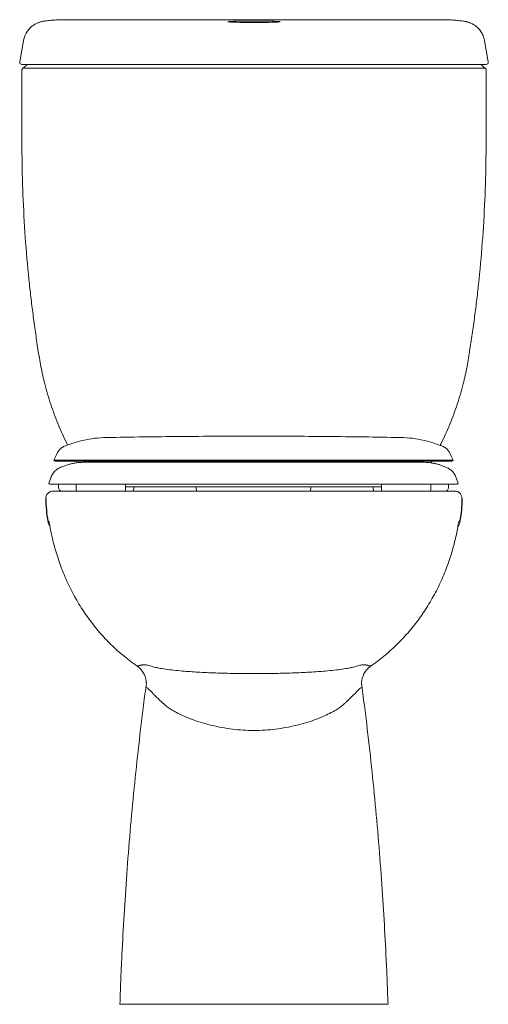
# Model space of a CAD drawing. Header units: millimetres. Extents: x 4542.387 to 4542.798, y 1720.501 to 1721.364.
import ezdxf

# ---------------------------------------------------------------- set-up
doc = ezdxf.new("R2010")
doc.units = ezdxf.units.MM
doc.layers.add('SANINDUSA', color=3, linetype='Continuous')

msp = doc.modelspace()

# ---------------------------------------------------------------- linework, layer by layer
at = {"layer": 'SANINDUSA', "linetype": 'Continuous', "lineweight": 15}
for p, q in [((4542.41933, 1721.36397), (4542.42061, 1721.36401)), ((4542.75431, 1721.36417), (4542.42978, 1721.36417)), ((4542.76475, 1721.36398), (4542.76354, 1721.36401)), ((4542.43459, 1720.99314), (4542.42554, 1720.9898)), ((4542.59193, 1720.97605), (4542.44337, 1720.97605)), ((4542.59193, 1720.97605), (4542.74049, 1720.97605)), ((4542.41466, 1720.96322), (4542.41254, 1720.9574)), ((4542.42108, 1720.95675), (4542.42114, 1720.95354)), ((4542.43647, 1720.95675), (4542.43655, 1720.95194)), ((4542.47965, 1720.95194), (4542.47973, 1720.95675)), ((4542.70413, 1720.95675), (4542.70422, 1720.95194)), ((4542.74731, 1720.95194), (4542.74739, 1720.95675)), ((4542.76272, 1720.95354), (4542.76278, 1720.95675)), ((4542.77132, 1720.9574), (4542.7692, 1720.96322)), ((4542.42884, 1720.95075), (4542.75579, 1720.95075)), ((4542.4871, 1720.95445), (4542.48677, 1720.95075)), ((4542.48677, 1720.95075), (4542.53822, 1720.95075)), ((4542.53822, 1720.95075), (4542.54209, 1720.95075)), ((4542.54209, 1720.95075), (4542.54177, 1720.95445)), ((4542.6421, 1720.95445), (4542.64177, 1720.95075)), ((4542.64177, 1720.95075), (4542.69322, 1720.95075)), ((4542.69322, 1720.95075), (4542.69709, 1720.95075)), ((4542.69709, 1720.95075), (4542.69677, 1720.95445)), ((4542.49778, 1720.78045), (4542.498, 1720.78203)), ((4542.68686, 1720.78045), (4542.68667, 1720.78181))]:
    msp.add_line(p, q, dxfattribs=at)
at = {"layer": 'SANINDUSA', "linetype": 'Continuous', "lineweight": 15, "flags": 128}
for points in [[(4542.39037, 1721.34603), (4542.38884, 1721.33736), (4542.38703, 1721.3271)], [(4542.79769, 1721.3271), (4542.79588, 1721.33736), (4542.79436, 1721.34597)], [(4542.42055, 1720.98514), (4542.41902, 1720.98214), (4542.4169, 1720.97796)], [(4542.76696, 1720.97796), (4542.76484, 1720.98214), (4542.76331, 1720.98514)], [(4542.4619, 1720.97705), (4542.46257, 1720.97644), (4542.4633, 1720.97593)], [(4542.47063, 1720.97597), (4542.4713, 1720.97644), (4542.47195, 1720.97703)], [(4542.7119, 1720.97705), (4542.71257, 1720.97644), (4542.7133, 1720.97593)], [(4542.72063, 1720.97597), (4542.72129, 1720.97644), (4542.72195, 1720.97703)]]:
    msp.add_lwpolyline(points, dxfattribs=at)
at = {"layer": 'SANINDUSA', "linetype": 'Continuous', "lineweight": 15}
for centre, radius, start, end in [((4542.38901, 1721.32688), 0.002, 169.77608, 270.00046), ((4542.79572, 1721.32688), 0.002, 269.99941, 10.17467), ((4542.39461, 1721.32188), 0.003, 90.0433, 130.02164), ((4542.79014, 1721.32188), 0.003, 50.59009, 87.11025), ((4542.41429, 1720.95925), 0.0025, 227.17998, 269.99481), ((4542.76957, 1720.95925), 0.0025, 270.00519, 313.42806), ((4542.42156, 1720.92575), 0.01, 188.04582, 216.52319), ((4542.76308, 1720.92575), 0.01, 324.40439, 351.95617)]:
    msp.add_arc(centre, radius, start, end, dxfattribs=at)
at = {"layer": 'SANINDUSA'}
for centre, radius, start, end in [((4542.5242, 1720.94413), 0.11427, 179.97283, 189.96873), ((4542.68702, 1720.94182), 0.08772, 348.51314, 1.54538)]:
    msp.add_arc(centre, radius, start, end, dxfattribs=at)
at = {"layer": 'SANINDUSA', "linetype": 'Continuous', "lineweight": 15}
for start_param, end_param in [(3.201927, 4.718072), (0.154667, 3.030134), (4.718072, 6.229385)]:
    msp.add_ellipse((4542.59241, 1721.36237), major_axis=(0.023, 0), ratio=0.02825, start_param=start_param, end_param=end_param, dxfattribs=at)
for points, knots in [([(4542.41933, 1721.36397), (4542.41857, 1721.36392), (4542.41692, 1721.36381), (4542.41461, 1721.36362), (4542.41224, 1721.3634), (4542.41021, 1721.36316), (4542.40847, 1721.3629), (4542.40713, 1721.36264), (4542.40591, 1721.36236), (4542.40481, 1721.36205), (4542.40366, 1721.36168), (4542.40244, 1721.3612), (4542.40111, 1721.36058), (4542.3997, 1721.35979), (4542.39821, 1721.35878), (4542.39666, 1721.35752), (4542.39515, 1721.356), (4542.39374, 1721.35425), (4542.39251, 1721.35229), (4542.39151, 1721.35017), (4542.39078, 1721.34809), (4542.39051, 1721.3467), (4542.39039, 1721.34608)], [0, 0, 0, 0, 0.080185, 0.174745, 0.280119, 0.394822, 0.472389, 0.53737, 0.580162, 0.616948, 0.649254, 0.679077, 0.708107, 0.737275, 0.766638, 0.798822, 0.832227, 0.866541, 0.901399, 0.936579, 0.971949, 1, 1, 1, 1]), ([(4542.42978, 1721.36417), (4542.42864, 1721.36417), (4542.42636, 1721.36417), (4542.42335, 1721.36412), (4542.4215, 1721.36406), (4542.42081, 1721.36402), (4542.42061, 1721.36401)], [0, 0, 0, 0, 0.294138, 0.588388, 0.879817, 1, 1, 1, 1]), ([(4542.76354, 1721.36401), (4542.76299, 1721.36403), (4542.76189, 1721.36409), (4542.75912, 1721.36415), (4542.75647, 1721.36417), (4542.75483, 1721.36417), (4542.75431, 1721.36417)], [0, 0, 0, 0, 0.287756, 0.575446, 0.86503, 1, 1, 1, 1]), ([(4542.79435, 1721.346), (4542.7943, 1721.34633), (4542.79413, 1721.34742), (4542.79358, 1721.34918), (4542.79275, 1721.35122), (4542.79176, 1721.35302), (4542.79062, 1721.35469), (4542.78934, 1721.35622), (4542.78795, 1721.35759), (4542.7865, 1721.35876), (4542.78508, 1721.35972), (4542.78373, 1721.36048), (4542.78248, 1721.36107), (4542.78132, 1721.36154), (4542.78024, 1721.36192), (4542.7792, 1721.36222), (4542.77815, 1721.36248), (4542.77702, 1721.36272), (4542.77565, 1721.36296), (4542.77389, 1721.3632), (4542.77174, 1721.36344), (4542.76935, 1721.36365), (4542.76708, 1721.36383), (4542.76548, 1721.36393), (4542.76475, 1721.36397)], [0, 0, 0, 0, 0.014681, 0.048501, 0.08135, 0.113155, 0.142592, 0.171757, 0.202289, 0.231487, 0.25943, 0.286327, 0.312843, 0.339953, 0.368676, 0.400614, 0.437838, 0.48341, 0.542745, 0.628715, 0.740481, 0.84108, 0.927282, 1, 1, 1, 1]), ([(4542.79574, 1721.32488), (4542.79575, 1721.32488), (4542.79586, 1721.32488), (4542.79559, 1721.32488), (4542.7947, 1721.32488), (4542.79302, 1721.32488), (4542.79049, 1721.32488), (4542.78723, 1721.32488), (4542.78318, 1721.32488), (4542.77837, 1721.32488), (4542.77288, 1721.32488), (4542.76679, 1721.32488), (4542.76014, 1721.32488), (4542.75305, 1721.32488), (4542.74449, 1721.32488), (4542.73454, 1721.32488), (4542.72334, 1721.32488), (4542.71204, 1721.32488), (4542.69651, 1721.32488), (4542.67672, 1721.32488), (4542.65257, 1721.32488), (4542.62646, 1721.32488), (4542.5984, 1721.32488), (4542.56843, 1721.32488), (4542.53848, 1721.32488), (4542.51448, 1721.32488), (4542.49633, 1721.32488), (4542.48396, 1721.32488), (4542.47163, 1721.32488), (4542.4594, 1721.32488), (4542.44736, 1721.32488), (4542.43696, 1721.32488), (4542.42831, 1721.32488), (4542.42143, 1721.32488), (4542.41503, 1721.32488), (4542.40922, 1721.32488), (4542.40406, 1721.32488), (4542.3996, 1721.32488), (4542.39594, 1721.32488), (4542.39308, 1721.32488), (4542.39077, 1721.32488), (4542.38941, 1721.32488), (4542.38883, 1721.32488), (4542.389, 1721.32488), (4542.38902, 1721.32488)], [0, 0, 0, 0, 0.002281, 0.020178, 0.038031, 0.055821, 0.071426, 0.087082, 0.102687, 0.118282, 0.133926, 0.149521, 0.165117, 0.180763, 0.196359, 0.21873, 0.241133, 0.263576, 0.286, 0.333583, 0.381181, 0.428764, 0.487456, 0.546201, 0.604947, 0.663639, 0.68795, 0.71235, 0.736738, 0.76104, 0.785243, 0.809423, 0.82502, 0.840666, 0.856264, 0.871863, 0.887513, 0.903114, 0.918716, 0.934368, 0.949971, 0.973354, 0.996804, 1, 1, 1, 1]), ([(4542.38889, 1721.3195), (4542.38892, 1721.30788), (4542.38897, 1721.28389), (4542.38886, 1721.24754), (4542.38966, 1721.21045), (4542.39171, 1721.17339), (4542.39429, 1721.1436), (4542.39675, 1721.12106), (4542.39864, 1721.10572), (4542.40074, 1721.0904), (4542.40298, 1721.0751), (4542.40548, 1721.05984), (4542.40908, 1721.04373), (4542.41403, 1721.02685), (4542.42048, 1721.00934), (4542.42582, 1720.99754), (4542.4288, 1720.99152), (4542.42901, 1720.99108)], [0, 0, 0, 0, 0.0950266, 0.1960744, 0.2971596, 0.3982848, 0.4994208, 0.5415584, 0.5836777, 0.625786, 0.6679223, 0.7100592, 0.7521561, 0.8028435, 0.853693, 0.9045955, 0.9086079, 0.9086079, 0.9086079, 0.9086079]), ([(4542.39001, 1721.3218), (4542.38989, 1721.32172), (4542.38954, 1721.32146), (4542.38915, 1721.32081), (4542.38889, 1721.3201), (4542.38891, 1721.31965), (4542.38892, 1721.3195)], [0, 0, 0, 0, 0.1641429, 0.4929536, 0.8322991, 1, 1, 1, 1]), ([(4542.39265, 1721.32415), (4542.39219, 1721.32375), (4542.39127, 1721.32295), (4542.39035, 1721.32215), (4542.38989, 1721.32175)], [0, 0, 0, 0, 0.500004, 1, 1, 1, 1]), ([(4542.39003, 1721.32177), (4542.39, 1721.32177), (4542.38991, 1721.32177), (4542.39031, 1721.32175), (4542.39103, 1721.32173), (4542.39234, 1721.32171), (4542.39439, 1721.32169), (4542.39734, 1721.32167), (4542.4011, 1721.32165), (4542.40561, 1721.32163), (4542.41082, 1721.32162), (4542.41664, 1721.32161), (4542.42293, 1721.3216), (4542.42966, 1721.3216), (4542.4367, 1721.32161), (4542.44397, 1721.32162), (4542.45365, 1721.32163), (4542.46814, 1721.32165), (4542.48746, 1721.32168), (4542.50875, 1721.32171), (4542.5295, 1721.32173), (4542.54971, 1721.32175), (4542.56994, 1721.32177), (4542.59019, 1721.32177), (4542.61044, 1721.32177), (4542.63068, 1721.32176), (4542.65087, 1721.32174), (4542.67102, 1721.32171), (4542.69109, 1721.32169), (4542.71109, 1721.32166), (4542.72661, 1721.32164), (4542.73774, 1721.32163), (4542.74446, 1721.32162), (4542.75129, 1721.3216), (4542.75808, 1721.3216), (4542.76473, 1721.3216), (4542.77086, 1721.32161), (4542.77639, 1721.32162), (4542.78128, 1721.32164), (4542.78547, 1721.32166), (4542.78888, 1721.32168), (4542.79151, 1721.3217), (4542.79353, 1721.32173), (4542.79471, 1721.32175), (4542.7948, 1721.32176), (4542.79485, 1721.32177)], [0, 0, 0, 0, 0.008825, 0.023477, 0.038168, 0.052815, 0.067408, 0.082816, 0.098273, 0.113681, 0.129089, 0.144546, 0.159954, 0.174869, 0.189861, 0.204908, 0.219898, 0.24875, 0.292485, 0.33622, 0.376323, 0.416445, 0.456567, 0.496674, 0.536797, 0.576921, 0.617026, 0.657146, 0.697266, 0.737386, 0.777505, 0.79121, 0.804913, 0.818576, 0.834003, 0.849478, 0.864904, 0.880228, 0.895601, 0.910925, 0.926255, 0.941632, 0.956961, 0.979534, 1, 1, 1, 1]), ([(4542.75558, 1720.99091), (4542.75583, 1720.99141), (4542.75883, 1720.99749), (4542.7642, 1721.00934), (4542.77065, 1721.02686), (4542.7756, 1721.04373), (4542.7792, 1721.05985), (4542.7817, 1721.07511), (4542.78395, 1721.0904), (4542.78605, 1721.10572), (4542.78794, 1721.12106), (4542.7904, 1721.14361), (4542.79299, 1721.1734), (4542.79505, 1721.21045), (4542.79587, 1721.24755), (4542.79576, 1721.28389), (4542.79583, 1721.30788), (4542.79586, 1721.3195)], [0.0909979, 0.0909979, 0.0909979, 0.0909979, 0.0955201, 0.146415, 0.1972575, 0.2479384, 0.2900304, 0.3321626, 0.3742942, 0.4163978, 0.4585124, 0.5006452, 0.6017698, 0.702883, 0.8039563, 0.9049917, 1, 1, 1, 1]), ([(4542.79486, 1721.32175), (4542.7944, 1721.32215), (4542.79348, 1721.32295), (4542.79256, 1721.32375), (4542.79209, 1721.32415)], [0, 0, 0, 0, 0.499995, 1, 1, 1, 1]), ([(4542.79588, 1721.3195), (4542.79588, 1721.31972), (4542.79588, 1721.32023), (4542.79558, 1721.32093), (4542.79521, 1721.32148), (4542.79493, 1721.32171), (4542.79484, 1721.32178)], [0, 0, 0, 0, 0.249852, 0.579675, 0.861081, 1, 1, 1, 1]), ([(4542.59193, 1720.99898), (4542.57045, 1720.99893), (4542.52751, 1720.99883), (4542.48458, 1720.99814), (4542.46313, 1720.9978)], [0, 0, 0, 0, 0.500336, 1, 1, 1, 1]), ([(4542.59193, 1720.99898), (4542.61341, 1720.99893), (4542.65635, 1720.99883), (4542.69928, 1720.99814), (4542.72074, 1720.9978)], [0, 0, 0, 0, 0.500339, 1, 1, 1, 1]), ([(4542.43459, 1720.99314), (4542.43719, 1720.99389), (4542.44313, 1720.9956), (4542.45268, 1720.99728), (4542.45963, 1720.99763), (4542.46313, 1720.9978)], [0, 0, 0, 0, 0.279935, 0.63864, 1, 1, 1, 1]), ([(4542.74927, 1720.99314), (4542.74667, 1720.99389), (4542.74074, 1720.9956), (4542.73118, 1720.99728), (4542.72423, 1720.99763), (4542.72074, 1720.9978)], [0, 0, 0, 0, 0.279935, 0.63864, 1, 1, 1, 1]), ([(4542.74927, 1720.99314), (4542.75138, 1720.99243), (4542.75444, 1720.99141), (4542.75741, 1720.99018), (4542.75832, 1720.9898)], [0, 0, 0, 0, 0.692819, 1, 1, 1, 1]), ([(4542.42554, 1720.9898), (4542.4245, 1720.98924), (4542.42242, 1720.98813), (4542.42117, 1720.98613), (4542.42054, 1720.98513)], [0, 0, 0, 0, 0.5, 1, 1, 1, 1]), ([(4542.75832, 1720.9898), (4542.75936, 1720.98924), (4542.76144, 1720.98813), (4542.7627, 1720.98613), (4542.76332, 1720.98513)], [0, 0, 0, 0, 0.5, 1, 1, 1, 1]), ([(4542.41689, 1720.97797), (4542.41696, 1720.97789), (4542.41709, 1720.97775), (4542.41725, 1720.97763), (4542.41732, 1720.97757)], [0, 0, 0, 0, 0.49999, 1, 1, 1, 1]), ([(4542.42528, 1720.97797), (4542.42404, 1720.97797), (4542.42156, 1720.97797), (4542.41904, 1720.97797), (4542.41761, 1720.97797), (4542.41712, 1720.97797), (4542.41698, 1720.97797), (4542.41694, 1720.97797), (4542.41691, 1720.97797), (4542.4169, 1720.97797), (4542.4169, 1720.97797)], [0, 0, 0, 0, 0.243007, 0.485928, 0.728845, 0.880628, 0.910449, 0.940272, 0.970098, 1, 1, 1, 1]), ([(4542.41732, 1720.97757), (4542.4174, 1720.97752), (4542.41756, 1720.9774), (4542.41774, 1720.97732), (4542.41782, 1720.97728)], [0, 0, 0, 0, 0.499988, 1, 1, 1, 1]), ([(4542.41782, 1720.97728), (4542.41791, 1720.97724), (4542.41809, 1720.97716), (4542.41828, 1720.97712), (4542.41838, 1720.97709)], [0, 0, 0, 0, 0.500008, 1, 1, 1, 1]), ([(4542.59193, 1720.97709), (4542.58784, 1720.97709), (4542.57972, 1720.97709), (4542.56767, 1720.97709), (4542.55587, 1720.97709), (4542.54436, 1720.97709), (4542.53224, 1720.97709), (4542.51965, 1720.97709), (4542.50677, 1720.97709), (4542.49457, 1720.97709), (4542.48313, 1720.97709), (4542.4725, 1720.97709), (4542.46276, 1720.97709), (4542.45396, 1720.97709), (4542.4467, 1720.97709), (4542.4408, 1720.97709), (4542.43607, 1720.97709), (4542.43211, 1720.97709), (4542.42893, 1720.97709), (4542.42734, 1720.97709), (4542.42662, 1720.97709), (4542.4265, 1720.97709), (4542.42638, 1720.97709), (4542.42625, 1720.97709), (4542.42613, 1720.97709), (4542.42601, 1720.97709), (4542.42571, 1720.97709), (4542.42508, 1720.97709), (4542.42389, 1720.97709), (4542.422, 1720.97709), (4542.42012, 1720.97709), (4542.41879, 1720.97709), (4542.41842, 1720.97709), (4542.41838, 1720.97709), (4542.41838, 1720.97709), (4542.41838, 1720.97709)], [0, 0, 0, 0, 0.035666, 0.070885, 0.105733, 0.14028, 0.174584, 0.217199, 0.259606, 0.301882, 0.344093, 0.386303, 0.428577, 0.470982, 0.513595, 0.547898, 0.582442, 0.617288, 0.652504, 0.688169, 0.690516, 0.692864, 0.695211, 0.697559, 0.699906, 0.702254, 0.704601, 0.717511, 0.740562, 0.781715, 0.855188, 0.920793, 0.98642, 0.997726, 1, 1, 1, 1]), ([(4542.44349, 1720.97605), (4542.44286, 1720.97604), (4542.44163, 1720.97603), (4542.4394, 1720.9759), (4542.43694, 1720.97564), (4542.43423, 1720.97521), (4542.43129, 1720.97457), (4542.42814, 1720.97366), (4542.42481, 1720.97246), (4542.42258, 1720.97141), (4542.42144, 1720.97087)], [0, 0, 0, 0, 0.128704, 0.252406, 0.372987, 0.492508, 0.612982, 0.736459, 0.864933, 1, 1, 1, 1]), ([(4542.59193, 1720.97796), (4542.58742, 1720.97796), (4542.57847, 1720.97797), (4542.5652, 1720.97797), (4542.55225, 1720.97797), (4542.53966, 1720.97797), (4542.52746, 1720.97797), (4542.51571, 1720.97797), (4542.50446, 1720.97797), (4542.49374, 1720.97797), (4542.4836, 1720.97797), (4542.47408, 1720.97797), (4542.46523, 1720.97797), (4542.45709, 1720.97797), (4542.44971, 1720.97797), (4542.44313, 1720.97797), (4542.4374, 1720.97797), (4542.43315, 1720.97797), (4542.43006, 1720.97797), (4542.42845, 1720.97797), (4542.42754, 1720.97797), (4542.42717, 1720.97797), (4542.42681, 1720.97797), (4542.42647, 1720.97797), (4542.42615, 1720.97797), (4542.42584, 1720.97797), (4542.42555, 1720.97797), (4542.42537, 1720.97797), (4542.42528, 1720.97797)], [0, 0, 0, 0, 0.056646, 0.112527, 0.167788, 0.222555, 0.276936, 0.331027, 0.384909, 0.438655, 0.492329, 0.545995, 0.599713, 0.653547, 0.707569, 0.761857, 0.8165, 0.871606, 0.907176, 0.94302, 0.950097, 0.957186, 0.964288, 0.971403, 0.978531, 0.985674, 0.99283, 1, 1, 1, 1]), ([(4542.43653, 1720.97709), (4542.43675, 1720.97672), (4542.43703, 1720.97624), (4542.43731, 1720.97577), (4542.43736, 1720.97568)], [0.951867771, 0.951867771, 0.951867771, 0.951867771, 0.955439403, 0.956352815, 0.956352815, 0.956352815, 0.956352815]), ([(4542.59193, 1720.97796), (4542.5958, 1720.97796), (4542.60351, 1720.97796), (4542.61495, 1720.97796), (4542.62616, 1720.97796), (4542.63834, 1720.97796), (4542.65134, 1720.97796), (4542.66499, 1720.97796), (4542.678, 1720.97796), (4542.69032, 1720.97796), (4542.70188, 1720.97796), (4542.71261, 1720.97796), (4542.72245, 1720.97796), (4542.73133, 1720.97796), (4542.73863, 1720.97796), (4542.74454, 1720.97796), (4542.74926, 1720.97796), (4542.75321, 1720.97796), (4542.75643, 1720.97796), (4542.75786, 1720.97796), (4542.75858, 1720.97796)], [0, 0, 0, 0, 0.048693, 0.09681, 0.144444, 0.191679, 0.254155, 0.316205, 0.377957, 0.439521, 0.500996, 0.562476, 0.624052, 0.685826, 0.747908, 0.79744, 0.847323, 0.897643, 0.948498, 1, 1, 1, 1]), ([(4542.59193, 1720.97709), (4542.5964, 1720.97709), (4542.60527, 1720.97709), (4542.61842, 1720.97709), (4542.63126, 1720.97709), (4542.64375, 1720.97709), (4542.65583, 1720.97709), (4542.66748, 1720.97709), (4542.67863, 1720.97709), (4542.68926, 1720.97709), (4542.69931, 1720.97709), (4542.70875, 1720.97709), (4542.71752, 1720.97709), (4542.72558, 1720.97709), (4542.7329, 1720.97709), (4542.73942, 1720.97709), (4542.7451, 1720.97709), (4542.74885, 1720.97709), (4542.75121, 1720.97709), (4542.75255, 1720.97709), (4542.75378, 1720.97709), (4542.7549, 1720.97709), (4542.75588, 1720.97709), (4542.75667, 1720.97709), (4542.75719, 1720.97709), (4542.75809, 1720.97709), (4542.75983, 1720.97709), (4542.76195, 1720.97709), (4542.76375, 1720.97709), (4542.76483, 1720.97709), (4542.76525, 1720.97709), (4542.76539, 1720.97709), (4542.76544, 1720.97709), (4542.76546, 1720.97709), (4542.76551, 1720.97709), (4542.76547, 1720.97709), (4542.76547, 1720.97709)], [0, 0, 0, 0, 0.038983, 0.077439, 0.115469, 0.153159, 0.190583, 0.227808, 0.264888, 0.301875, 0.338813, 0.375744, 0.412711, 0.449759, 0.486935, 0.524294, 0.561899, 0.59982, 0.613233, 0.626699, 0.640223, 0.653808, 0.66746, 0.681183, 0.691001, 0.696732, 0.732751, 0.797049, 0.854448, 0.911851, 0.957683, 0.966688, 0.975693, 0.984699, 0.997421, 1, 1, 1, 1]), ([(4542.76242, 1720.97087), (4542.76147, 1720.97132), (4542.75959, 1720.97222), (4542.75667, 1720.97333), (4542.7538, 1720.97424), (4542.75096, 1720.97494), (4542.74819, 1720.97546), (4542.74548, 1720.97581), (4542.74282, 1720.97602), (4542.74121, 1720.97604), (4542.74037, 1720.97605)], [0, 0, 0, 0, 0.110653, 0.2197341, 0.3303994, 0.4457151, 0.5684125, 0.7006021, 0.8440117, 1, 1, 1, 1]), ([(4542.74725, 1720.97558), (4542.74733, 1720.97571), (4542.74763, 1720.97621), (4542.74793, 1720.97672), (4542.74815, 1720.97709)], [0.043452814, 0.043452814, 0.043452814, 0.043452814, 0.044684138, 0.048251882, 0.048251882, 0.048251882, 0.048251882]), ([(4542.75858, 1720.97796), (4542.75863, 1720.97796), (4542.75873, 1720.97796), (4542.75887, 1720.97796), (4542.75902, 1720.97796), (4542.75916, 1720.97796), (4542.75931, 1720.97796), (4542.75945, 1720.97796), (4542.75959, 1720.97796), (4542.75997, 1720.97796), (4542.76123, 1720.97796), (4542.7631, 1720.97796), (4542.76515, 1720.97796), (4542.76663, 1720.97796), (4542.76684, 1720.97796), (4542.76695, 1720.97796)], [0, 0, 0, 0, 0.009028, 0.018057, 0.027084, 0.036113, 0.04514, 0.054167, 0.063194, 0.072221, 0.128957, 0.318913, 0.50883, 0.761486, 1, 1, 1, 1]), ([(4542.76549, 1720.97709), (4542.76558, 1720.97712), (4542.76577, 1720.97716), (4542.76595, 1720.97724), (4542.76604, 1720.97728)], [0, 0, 0, 0, 0.499992, 1, 1, 1, 1]), ([(4542.76604, 1720.97728), (4542.76612, 1720.97732), (4542.7663, 1720.9774), (4542.76646, 1720.97752), (4542.76654, 1720.97757)], [0, 0, 0, 0, 0.500012, 1, 1, 1, 1]), ([(4542.76654, 1720.97757), (4542.76662, 1720.97763), (4542.76677, 1720.97775), (4542.7669, 1720.97789), (4542.76697, 1720.97797)], [0, 0, 0, 0, 0.50001, 1, 1, 1, 1]), ([(4542.42164, 1720.97093), (4542.42144, 1720.97084), (4542.4207, 1720.97052), (4542.41952, 1720.96972), (4542.41812, 1720.96857), (4542.41685, 1720.96719), (4542.41576, 1720.96561), (4542.41502, 1720.96426), (4542.41475, 1720.96341), (4542.41468, 1720.96319)], [0, 0, 0, 0, 0.060348, 0.228738, 0.395438, 0.570895, 0.751064, 0.934116, 1, 1, 1, 1]), ([(4542.7692, 1720.96319), (4542.769, 1720.9637), (4542.76858, 1720.96477), (4542.76768, 1720.96627), (4542.7666, 1720.96767), (4542.7654, 1720.96887), (4542.76414, 1720.96986), (4542.76308, 1720.97055), (4542.76242, 1720.97085), (4542.76223, 1720.97094)], [0, 0, 0, 0, 0.151509, 0.323452, 0.48855, 0.646662, 0.797394, 0.94008, 1, 1, 1, 1]), ([(4542.41429, 1720.95675), (4542.41435, 1720.95675), (4542.41448, 1720.95675), (4542.41603, 1720.95675), (4542.41784, 1720.95675), (4542.41993, 1720.95675), (4542.42196, 1720.95675), (4542.42468, 1720.95675), (4542.42817, 1720.95675), (4542.43286, 1720.95675), (4542.43903, 1720.95675), (4542.4468, 1720.95675), (4542.45566, 1720.95675), (4542.46543, 1720.95675), (4542.47604, 1720.95675), (4542.48738, 1720.95675), (4542.49945, 1720.95675), (4542.51215, 1720.95675), (4542.52543, 1720.95675), (4542.53919, 1720.95675), (4542.55332, 1720.95675), (4542.5669, 1720.95675), (4542.57979, 1720.95675), (4542.58788, 1720.95675), (4542.59193, 1720.95675)], [0, 0, 0, 0, 0.081382, 0.174864, 0.268272, 0.301836, 0.335508, 0.36918, 0.402782, 0.436287, 0.47844, 0.520754, 0.56307, 0.605226, 0.646042, 0.687005, 0.727971, 0.76879, 0.809566, 0.850488, 0.891411, 0.932189, 0.966095, 1, 1, 1, 1]), ([(4542.76957, 1720.95675), (4542.76951, 1720.95675), (4542.76938, 1720.95675), (4542.76783, 1720.95675), (4542.76602, 1720.95675), (4542.76394, 1720.95675), (4542.7619, 1720.95675), (4542.75918, 1720.95675), (4542.75569, 1720.95675), (4542.751, 1720.95675), (4542.74483, 1720.95675), (4542.73706, 1720.95675), (4542.7282, 1720.95675), (4542.71843, 1720.95675), (4542.70782, 1720.95675), (4542.69648, 1720.95675), (4542.68442, 1720.95675), (4542.67171, 1720.95675), (4542.65844, 1720.95675), (4542.64468, 1720.95675), (4542.63055, 1720.95675), (4542.61697, 1720.95675), (4542.60407, 1720.95675), (4542.59598, 1720.95675), (4542.59193, 1720.95675)], [0, 0, 0, 0, 0.081382, 0.174864, 0.268272, 0.301836, 0.335508, 0.36918, 0.402782, 0.436287, 0.47844, 0.520754, 0.56307, 0.605226, 0.646042, 0.687005, 0.727971, 0.76879, 0.809566, 0.850488, 0.891411, 0.932189, 0.966095, 1, 1, 1, 1]), ([(4542.4153, 1720.95075), (4542.41449, 1720.95062), (4542.41379, 1720.95033), (4542.41271, 1720.94969), (4542.41167, 1720.94885), (4542.41086, 1720.94779), (4542.41008, 1720.94626), (4542.40999, 1720.945), (4542.40993, 1720.94418)], [0, 0, 0, 0, 0.119416, 0.268556, 0.420888, 0.573252, 0.722488, 1, 1, 1, 1]), ([(4542.4153, 1720.95075), (4542.41537, 1720.95075), (4542.41552, 1720.95075), (4542.41666, 1720.95075), (4542.41821, 1720.95075), (4542.4199, 1720.95075), (4542.42211, 1720.95075), (4542.42548, 1720.95075), (4542.42998, 1720.95075), (4542.43522, 1720.95075), (4542.44091, 1720.95075), (4542.44676, 1720.95075), (4542.45334, 1720.95075), (4542.4607, 1720.95075), (4542.46891, 1720.95075), (4542.47789, 1720.95075), (4542.48758, 1720.95075), (4542.49791, 1720.95075), (4542.50879, 1720.95075), (4542.52013, 1720.95075), (4542.53184, 1720.95075), (4542.5438, 1720.95075), (4542.55592, 1720.95075), (4542.56809, 1720.95075), (4542.58023, 1720.95075), (4542.58831, 1720.95075), (4542.59232, 1720.95075)], [0, 0, 0, 0, 0.061697, 0.126698, 0.17038, 0.214326, 0.258241, 0.302681, 0.348449, 0.395477, 0.431511, 0.468138, 0.505341, 0.543137, 0.58137, 0.619892, 0.658599, 0.697402, 0.736201, 0.774898, 0.813389, 0.851587, 0.889419, 0.926806, 0.96368, 1, 1, 1, 1]), ([(4542.42114, 1720.95354), (4542.42127, 1720.95311), (4542.42154, 1720.95224), (4542.42227, 1720.95128), (4542.42284, 1720.95088), (4542.42306, 1720.95075)], [0, 0, 0, 0, 0.2807284, 0.5614304, 0.7175185, 0.7175185, 0.7175185, 0.7175185]), ([(4542.47935, 1720.95075), (4542.47937, 1720.95078), (4542.47951, 1720.95116), (4542.47958, 1720.95157), (4542.47964, 1720.95194)], [0.713657, 0.713657, 0.713657, 0.713657, 0.7363889, 1, 1, 1, 1]), ([(4542.4797, 1720.95482), (4542.47989, 1720.95471), (4542.48031, 1720.9545), (4542.48078, 1720.95447), (4542.48104, 1720.95445)], [0, 0, 0, 0, 0.469068, 1, 1, 1, 1]), ([(4542.48548, 1720.95445), (4542.48491, 1720.95445), (4542.48376, 1720.95445), (4542.48206, 1720.95445), (4542.48144, 1720.95445), (4542.48104, 1720.95445)], [0, 0, 0, 0, 0.25817, 0.516437, 1, 1, 1, 1]), ([(4542.59193, 1720.95445), (4542.58921, 1720.95445), (4542.58375, 1720.95445), (4542.57435, 1720.95445), (4542.56382, 1720.95445), (4542.5524, 1720.95445), (4542.54146, 1720.95445), (4542.53118, 1720.95445), (4542.52166, 1720.95445), (4542.51314, 1720.95445), (4542.5057, 1720.95445), (4542.49937, 1720.95445), (4542.49408, 1720.95445), (4542.49, 1720.95445), (4542.48699, 1720.95445), (4542.48598, 1720.95445), (4542.48548, 1720.95445)], [0, 0, 0, 0, 0.051904, 0.103809, 0.180043, 0.25652, 0.332754, 0.408965, 0.485418, 0.561628, 0.634645, 0.707875, 0.780892, 0.853849, 0.927023, 1, 1, 1, 1]), ([(4542.59193, 1720.95445), (4542.59582, 1720.95445), (4542.60372, 1720.95445), (4542.61548, 1720.95445), (4542.62707, 1720.95445), (4542.63821, 1720.95445), (4542.64876, 1720.95445), (4542.65859, 1720.95445), (4542.6669, 1720.95445), (4542.67377, 1720.95445), (4542.67941, 1720.95445), (4542.68442, 1720.95445), (4542.68873, 1720.95445), (4542.6923, 1720.95445), (4542.69511, 1720.95445), (4542.69723, 1720.95445), (4542.698, 1720.95445), (4542.69838, 1720.95445)], [0, 0, 0, 0, 0.074057, 0.150289, 0.226764, 0.302996, 0.379211, 0.455668, 0.531883, 0.590311, 0.648958, 0.707604, 0.766032, 0.82441, 0.883002, 0.941607, 1, 1, 1, 1]), ([(4542.76933, 1720.95075), (4542.76926, 1720.95075), (4542.76912, 1720.95075), (4542.76797, 1720.95075), (4542.76642, 1720.95075), (4542.76473, 1720.95075), (4542.76252, 1720.95075), (4542.75915, 1720.95075), (4542.75465, 1720.95075), (4542.74941, 1720.95075), (4542.74373, 1720.95075), (4542.73787, 1720.95075), (4542.73129, 1720.95075), (4542.72394, 1720.95075), (4542.71573, 1720.95075), (4542.70674, 1720.95075), (4542.69705, 1720.95075), (4542.68672, 1720.95075), (4542.67585, 1720.95075), (4542.6645, 1720.95075), (4542.65279, 1720.95075), (4542.64083, 1720.95075), (4542.62872, 1720.95075), (4542.61654, 1720.95075), (4542.6044, 1720.95075), (4542.59632, 1720.95075), (4542.59232, 1720.95075)], [0, 0, 0, 0, 0.061697, 0.126698, 0.17038, 0.214326, 0.258241, 0.302681, 0.348449, 0.395477, 0.431511, 0.468138, 0.505341, 0.543137, 0.58137, 0.619892, 0.658599, 0.697402, 0.736201, 0.774898, 0.813389, 0.851587, 0.889419, 0.926806, 0.96368, 1, 1, 1, 1]), ([(4542.69838, 1720.95445), (4542.69896, 1720.95445), (4542.70011, 1720.95445), (4542.7018, 1720.95445), (4542.70242, 1720.95445), (4542.70283, 1720.95445)], [0, 0, 0, 0, 0.258165, 0.516426, 1, 1, 1, 1]), ([(4542.70417, 1720.95476), (4542.70401, 1720.95468), (4542.70363, 1720.95449), (4542.7032, 1720.95446), (4542.70295, 1720.95445)], [0, 0, 0, 0, 0.412274, 1, 1, 1, 1]), ([(4542.76272, 1720.95354), (4542.76259, 1720.95311), (4542.76232, 1720.95224), (4542.76159, 1720.95128), (4542.76102, 1720.95088), (4542.7608, 1720.95075)], [0, 0, 0, 0, 0.2807284, 0.5614304, 0.7175183, 0.7175183, 0.7175183, 0.7175183]), ([(4542.7747, 1720.94418), (4542.77464, 1720.945), (4542.77455, 1720.94626), (4542.77378, 1720.94779), (4542.77296, 1720.94885), (4542.77193, 1720.94969), (4542.77084, 1720.95033), (4542.77008, 1720.95063), (4542.76934, 1720.95075)], [0, 0, 0, 0, 0.277512, 0.426748, 0.579112, 0.731444, 0.880584, 1, 1, 1, 1]), ([(4542.41288, 1720.92415), (4542.41258, 1720.9242), (4542.412, 1720.92428), (4542.41163, 1720.92435), (4542.41167, 1720.92436), (4542.41169, 1720.92436)], [0, 0, 0, 0, 0.359824, 0.679911, 1, 1, 1, 1]), ([(4542.41288, 1720.92415), (4542.41288, 1720.92415), (4542.41284, 1720.92352), (4542.41285, 1720.92248), (4542.41317, 1720.92154), (4542.41329, 1720.92117)], [0, 0, 0, 0, 0.004462, 0.603268, 1, 1, 1, 1]), ([(4542.41328, 1720.9212), (4542.41335, 1720.92076), (4542.41385, 1720.91777), (4542.41495, 1720.91243), (4542.41644, 1720.90599), (4542.41836, 1720.89889), (4542.42055, 1720.89178), (4542.42304, 1720.88467), (4542.42583, 1720.87758), (4542.42891, 1720.87054), (4542.43229, 1720.86359), (4542.43596, 1720.85677), (4542.4399, 1720.85009), (4542.44412, 1720.84359), (4542.44859, 1720.8373), (4542.45328, 1720.83126), (4542.45818, 1720.82548), (4542.4633, 1720.81994), (4542.46862, 1720.81464), (4542.47415, 1720.80959), (4542.47988, 1720.80481), (4542.48483, 1720.80096), (4542.48794, 1720.7988), (4542.48967, 1720.79756)], [0, 0, 0, 0, 0.0256715, 0.0598413, 0.107776, 0.1564321, 0.2059201, 0.2561899, 0.3071566, 0.3586999, 0.4106706, 0.4629009, 0.5152057, 0.5673769, 0.6197871, 0.6710744, 0.7221284, 0.7729445, 0.8235133, 0.8738326, 0.9239065, 0.9737441, 1, 1, 1, 1]), ([(4542.69498, 1720.79753), (4542.69663, 1720.79876), (4542.6997, 1720.80089), (4542.70458, 1720.80467), (4542.71021, 1720.80936), (4542.71565, 1720.8143), (4542.72089, 1720.81948), (4542.72592, 1720.82489), (4542.73074, 1720.83052), (4542.73534, 1720.83637), (4542.7397, 1720.84241), (4542.74382, 1720.84865), (4542.74772, 1720.8551), (4542.75139, 1720.86176), (4542.75481, 1720.8686), (4542.75797, 1720.87559), (4542.76085, 1720.88269), (4542.76344, 1720.88987), (4542.76575, 1720.8971), (4542.76777, 1720.90434), (4542.76939, 1720.91108), (4542.77063, 1720.91697), (4542.77123, 1720.92047), (4542.77175, 1720.92415)], [0, 0, 0, 0, 0.025855, 0.074893, 0.124088, 0.173454, 0.223005, 0.272751, 0.322698, 0.372849, 0.423199, 0.473295, 0.52408, 0.575412, 0.626908, 0.678399, 0.729705, 0.780666, 0.831139, 0.881001, 0.930167, 0.968454, 1, 1, 1, 1]), ([(4542.77175, 1720.92415), (4542.77208, 1720.9242), (4542.77247, 1720.92426), (4542.77262, 1720.92429), (4542.77264, 1720.92429)], [0, 0, 0, 0, 0.854142, 1, 1, 1, 1]), ([(4542.77264, 1720.92429), (4542.77277, 1720.92431), (4542.77298, 1720.92435), (4542.77295, 1720.92435), (4542.77294, 1720.92436)], [0, 0, 0, 0, 0.586989, 1, 1, 1, 1]), ([(4542.48967, 1720.79756), (4542.49028, 1720.7971), (4542.4915, 1720.7962), (4542.49307, 1720.79463), (4542.49441, 1720.79298), (4542.4955, 1720.7913), (4542.49635, 1720.78966), (4542.49698, 1720.7881), (4542.49741, 1720.7867), (4542.4977, 1720.78546), (4542.49787, 1720.78441), (4542.49796, 1720.78355), (4542.498, 1720.78288), (4542.49801, 1720.78239), (4542.498, 1720.78208), (4542.498, 1720.78205), (4542.498, 1720.78203)], [0, 0, 0, 0, 0.080754, 0.159559, 0.235994, 0.309768, 0.380424, 0.447579, 0.511409, 0.573008, 0.634255, 0.696765, 0.761929, 0.833048, 0.912478, 1, 1, 1, 1]), ([(4542.59232, 1720.79072), (4542.58948, 1720.79073), (4542.58377, 1720.79074), (4542.57529, 1720.79086), (4542.56691, 1720.79105), (4542.55872, 1720.79132), (4542.55082, 1720.79164), (4542.54333, 1720.79203), (4542.53628, 1720.79248), (4542.52899, 1720.79305), (4542.52173, 1720.79376), (4542.51486, 1720.79462), (4542.50984, 1720.79544), (4542.50622, 1720.79618), (4542.50367, 1720.79679), (4542.50132, 1720.79754), (4542.49938, 1720.79805), (4542.49763, 1720.79843), (4542.49637, 1720.79853), (4542.49552, 1720.79843), (4542.49472, 1720.79837), (4542.49403, 1720.79827), (4542.49341, 1720.79817), (4542.49285, 1720.79806), (4542.49236, 1720.79795), (4542.49159, 1720.79776), (4542.49072, 1720.79751), (4542.49004, 1720.79754), (4542.4897, 1720.79756)], [0, 0, 0, 0, 0.033764, 0.067749, 0.102111, 0.136973, 0.172011, 0.206948, 0.241923, 0.277047, 0.323822, 0.369991, 0.415844, 0.443283, 0.470368, 0.499193, 0.526529, 0.553659, 0.591446, 0.623001, 0.653941, 0.684737, 0.715533, 0.746294, 0.777025, 0.807725, 0.903978, 1, 1, 1, 1]), ([(4542.59232, 1720.79072), (4542.59516, 1720.79073), (4542.60086, 1720.79074), (4542.60935, 1720.79086), (4542.61773, 1720.79105), (4542.62592, 1720.79132), (4542.63381, 1720.79164), (4542.6413, 1720.79203), (4542.64835, 1720.79248), (4542.65565, 1720.79305), (4542.6629, 1720.79376), (4542.66977, 1720.79462), (4542.67479, 1720.79544), (4542.67841, 1720.79618), (4542.68096, 1720.79679), (4542.68331, 1720.79754), (4542.68525, 1720.79805), (4542.687, 1720.79843), (4542.68826, 1720.79853), (4542.68911, 1720.79843), (4542.68991, 1720.79837), (4542.6906, 1720.79827), (4542.69122, 1720.79817), (4542.69178, 1720.79806), (4542.69228, 1720.79795), (4542.69304, 1720.79776), (4542.69384, 1720.79753), (4542.69445, 1720.79755), (4542.69472, 1720.79756)], [0, 0, 0, 0, 0.034434, 0.0690937, 0.1041378, 0.1396907, 0.1754245, 0.2110547, 0.2467243, 0.282545, 0.3302479, 0.3773333, 0.4240968, 0.4520798, 0.4797026, 0.5090998, 0.5369778, 0.5646465, 0.603183, 0.6353639, 0.6669182, 0.6983256, 0.729733, 0.7611039, 0.7924452, 0.8237546, 0.9219177, 1, 1, 1, 1]), ([(4542.68664, 1720.78203), (4542.68664, 1720.78203), (4542.68664, 1720.78199), (4542.68663, 1720.78213), (4542.68662, 1720.78246), (4542.68664, 1720.78303), (4542.68669, 1720.78379), (4542.68681, 1720.78475), (4542.68703, 1720.78592), (4542.68739, 1720.78728), (4542.68792, 1720.78882), (4542.68869, 1720.79049), (4542.68971, 1720.79224), (4542.69099, 1720.79398), (4542.69254, 1720.79562), (4542.69388, 1720.79682), (4542.69476, 1720.79739), (4542.69498, 1720.79753)], [0, 0, 0, 0, 0.0059617, 0.0998423, 0.1822187, 0.255606, 0.322773, 0.3870813, 0.4512278, 0.5158909, 0.5835049, 0.6552698, 0.7310452, 0.8097648, 0.8903018, 0.9718806, 1, 1, 1, 1]), ([(4542.47641, 1720.53975), (4542.47699, 1720.55147), (4542.47815, 1720.57492), (4542.4805, 1720.61094), (4542.48336, 1720.6478), (4542.48679, 1720.68549), (4542.49073, 1720.72313), (4542.49444, 1720.75475), (4542.49691, 1720.7738), (4542.49776, 1720.78035)], [0, 0, 0, 0, 0.145765, 0.291531, 0.448165, 0.604798, 0.761434, 0.918069, 1, 1, 1, 1]), ([(4542.49819, 1720.77848), (4542.49853, 1720.77834), (4542.4992, 1720.77805), (4542.50081, 1720.77644), (4542.50246, 1720.77468), (4542.50392, 1720.77314), (4542.50496, 1720.77205), (4542.50608, 1720.77092), (4542.5073, 1720.7697), (4542.50856, 1720.76857), (4542.50999, 1720.76717), (4542.51191, 1720.76542), (4542.51418, 1720.76341), (4542.51702, 1720.76112), (4542.52086, 1720.75857), (4542.52582, 1720.75577), (4542.53211, 1720.75282), (4542.5392, 1720.75005), (4542.54699, 1720.74751), (4542.55535, 1720.74527), (4542.56419, 1720.74342), (4542.57337, 1720.74199), (4542.58278, 1720.74101), (4542.58914, 1720.74089), (4542.59232, 1720.74082)], [0, 0, 0, 0, 0.089726, 0.179546, 0.269493, 0.304846, 0.340207, 0.375548, 0.410943, 0.447068, 0.481758, 0.510871, 0.541164, 0.573772, 0.606918, 0.651193, 0.695614, 0.740328, 0.784705, 0.828521, 0.87212, 0.915202, 0.957611, 1, 1, 1, 1]), ([(4542.68644, 1720.77848), (4542.68611, 1720.77834), (4542.68543, 1720.77805), (4542.68382, 1720.77644), (4542.68217, 1720.77468), (4542.68072, 1720.77314), (4542.67968, 1720.77205), (4542.67856, 1720.77092), (4542.67733, 1720.7697), (4542.67607, 1720.76857), (4542.67464, 1720.76717), (4542.67272, 1720.76542), (4542.67045, 1720.76341), (4542.66761, 1720.76112), (4542.66378, 1720.75857), (4542.65881, 1720.75577), (4542.65252, 1720.75282), (4542.64543, 1720.75005), (4542.63764, 1720.74751), (4542.62928, 1720.74527), (4542.62044, 1720.74342), (4542.61126, 1720.74199), (4542.60185, 1720.74101), (4542.59549, 1720.74089), (4542.59232, 1720.74082)], [0, 0, 0, 0, 0.0897259, 0.1795456, 0.269493, 0.3048465, 0.3402073, 0.3755485, 0.4109428, 0.4470685, 0.4817577, 0.5108713, 0.5411637, 0.5737724, 0.6069182, 0.6511929, 0.6956138, 0.7403279, 0.7847052, 0.8285214, 0.8721195, 0.9152021, 0.9576111, 1, 1, 1, 1]), ([(4542.70822, 1720.53975), (4542.70764, 1720.55147), (4542.70648, 1720.57492), (4542.70413, 1720.61094), (4542.70128, 1720.6478), (4542.69784, 1720.68549), (4542.6939, 1720.72313), (4542.69019, 1720.75475), (4542.68772, 1720.7738), (4542.68687, 1720.78035)], [0, 0, 0, 0, 0.145765, 0.291531, 0.448165, 0.604798, 0.761434, 0.918069, 1, 1, 1, 1]), ([(4542.47608, 1720.53348), (4542.47595, 1720.53034), (4542.47565, 1720.52349), (4542.47522, 1720.51258), (4542.47496, 1720.50481), (4542.47482, 1720.50075)], [0, 0, 0, 0, 0.287351, 0.628015, 1, 1, 1, 1]), ([(4542.47608, 1720.53348), (4542.47609, 1720.5336), (4542.47611, 1720.53416), (4542.47621, 1720.53617), (4542.47633, 1720.53831), (4542.47641, 1720.53974), (4542.47641, 1720.53975)], [0, 0, 0, 0, 0.091673, 0.430188, 0.998117, 1, 1, 1, 1]), ([(4542.70855, 1720.53351), (4542.70854, 1720.53362), (4542.70852, 1720.53417), (4542.70842, 1720.53617), (4542.7083, 1720.53831), (4542.70822, 1720.53974), (4542.70822, 1720.53975)], [0, 0, 0, 0, 0.085246, 0.426156, 0.998103, 1, 1, 1, 1]), ([(4542.70982, 1720.50075), (4542.70968, 1720.50476), (4542.70942, 1720.51237), (4542.70899, 1720.52315), (4542.7087, 1720.53006), (4542.70855, 1720.53337), (4542.70855, 1720.53351)], [0, 0, 0, 0, 0.367467, 0.696553, 0.987286, 1, 1, 1, 1]), ([(4542.48671, 1720.50075), (4542.48556, 1720.50075), (4542.48325, 1720.50075), (4542.48048, 1720.50075), (4542.47822, 1720.50075), (4542.4765, 1720.50075), (4542.47538, 1720.50075), (4542.47483, 1720.50075), (4542.47488, 1720.50075), (4542.47489, 1720.50075)], [0, 0, 0, 0, 0.152646, 0.305182, 0.457717, 0.612565, 0.76766, 0.922783, 1, 1, 1, 1]), ([(4542.59232, 1720.50075), (4542.58921, 1720.50075), (4542.58299, 1720.50075), (4542.57369, 1720.50075), (4542.5645, 1720.50075), (4542.55545, 1720.50075), (4542.54665, 1720.50075), (4542.53816, 1720.50075), (4542.53007, 1720.50075), (4542.5225, 1720.50075), (4542.51551, 1720.50075), (4542.50919, 1720.50075), (4542.50355, 1720.50075), (4542.49868, 1720.50075), (4542.49453, 1720.50075), (4542.49116, 1720.50075), (4542.48847, 1720.50075), (4542.4873, 1720.50075), (4542.48671, 1720.50075)], [0, 0, 0, 0, 0.062342, 0.12472, 0.187846, 0.250926, 0.314779, 0.37872, 0.443163, 0.507444, 0.571174, 0.635083, 0.697473, 0.759801, 0.820551, 0.881338, 0.940687, 1, 1, 1, 1]), ([(4542.59232, 1720.50075), (4542.59543, 1720.50075), (4542.60165, 1720.50075), (4542.61094, 1720.50075), (4542.62014, 1720.50075), (4542.62918, 1720.50075), (4542.63798, 1720.50075), (4542.64647, 1720.50075), (4542.65456, 1720.50075), (4542.66213, 1720.50075), (4542.66913, 1720.50075), (4542.67545, 1720.50075), (4542.68108, 1720.50075), (4542.68596, 1720.50075), (4542.6901, 1720.50075), (4542.69347, 1720.50075), (4542.69616, 1720.50075), (4542.69733, 1720.50075), (4542.69792, 1720.50075)], [0, 0, 0, 0, 0.062342, 0.12472, 0.187846, 0.250926, 0.314779, 0.378721, 0.443163, 0.507444, 0.571174, 0.635083, 0.697473, 0.759801, 0.820551, 0.881338, 0.940687, 1, 1, 1, 1]), ([(4542.69792, 1720.50075), (4542.69908, 1720.50075), (4542.70138, 1720.50075), (4542.70415, 1720.50075), (4542.70642, 1720.50075), (4542.70813, 1720.50075), (4542.70925, 1720.50075), (4542.7098, 1720.50075), (4542.70975, 1720.50075), (4542.70974, 1720.50075)], [0, 0, 0, 0, 0.152646, 0.305182, 0.457717, 0.612565, 0.76766, 0.922783, 1, 1, 1, 1])]:
    msp.add_open_spline(points, degree=3, knots=knots, dxfattribs=at)
for points in [[(4542.43655, 1720.95194), (4542.43668, 1720.95153), (4542.43681, 1720.95112), (4542.437, 1720.95075)], [(4542.70422, 1720.95194), (4542.70429, 1720.95154), (4542.70437, 1720.95113), (4542.70451, 1720.95075)], [(4542.74686, 1720.95075), (4542.74705, 1720.95112), (4542.74718, 1720.95153), (4542.74731, 1720.95194)]]:
    msp.add_open_spline(points, degree=3, dxfattribs=at)

doc.saveas('drawing.dxf')
